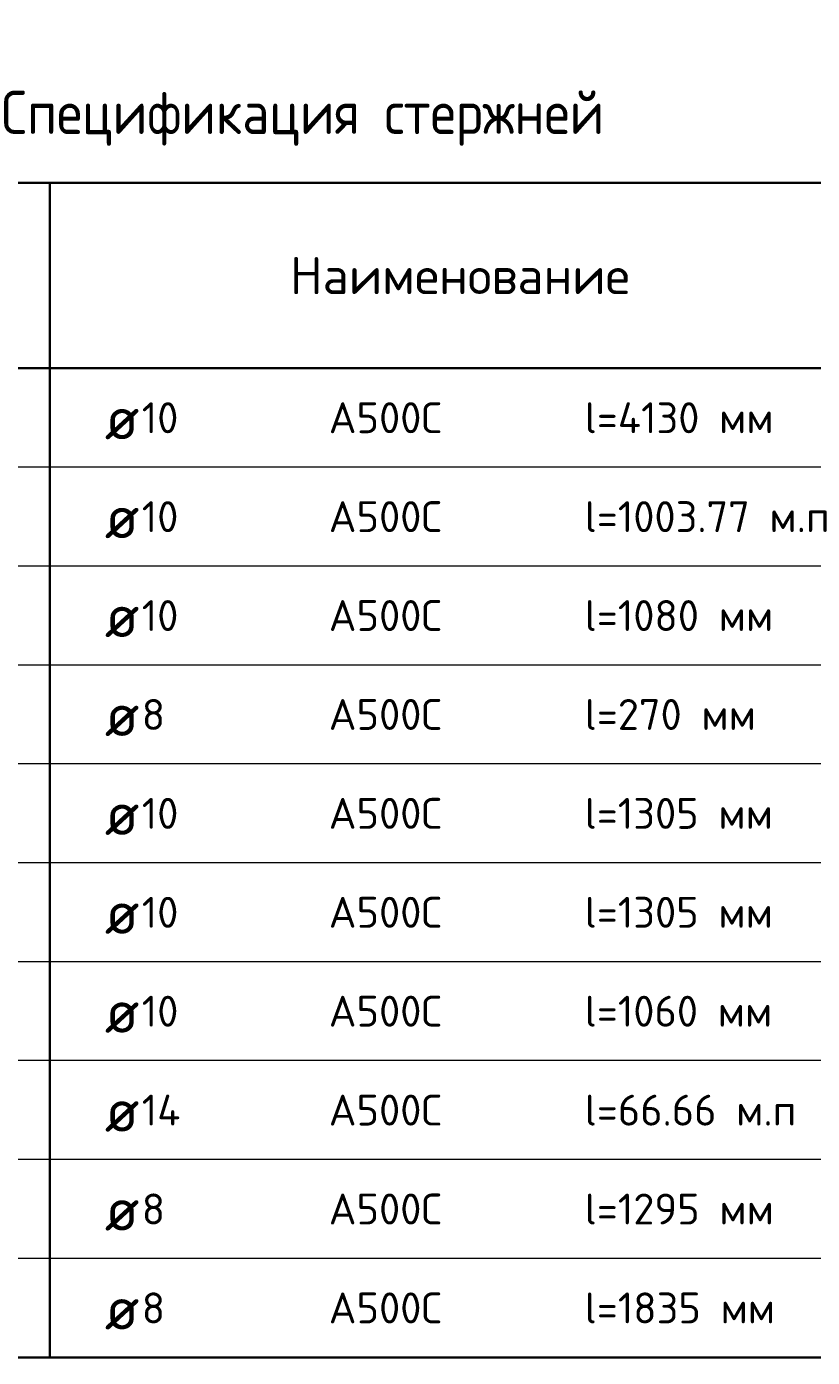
# Model space of a CAD drawing. Header units: millimetres. Extents: x 21019 to 29759, y 58110 to 63490.
# Tile 2 of 6: x 22495 to 23766, y 59030 to 61182. Entities that reach past the tile are written whole.
import ezdxf

# ---------------------------------------------------------------- set-up
doc = ezdxf.new("R2010")
doc.units = ezdxf.units.MM
doc.layers.add('Standard', color=7, linetype='Continuous', lineweight=25)
doc.styles.add('ISOCPEUR', font='ISOCPEUR')

msp = doc.modelspace()

# ---------------------------------------------------------------- linework, layer by layer
at = {"layer": 'Standard', "color": 7, "linetype": 'Continuous', "lineweight": 35, "transparency": 33554687}
for p, q in [((24732.2, 60929.6), (21032.2, 60929.6)), ((22532.2, 60929.6), (22532.2, 60629.6)), ((24732.2, 60629.6), (21032.2, 60629.6)), ((22532.2, 60629.6), (22532.2, 60469.6)), ((22532.2, 60469.6), (22532.2, 60309.6)), ((22532.2, 60309.6), (22532.2, 60149.6)), ((22532.2, 60149.6), (22532.2, 59989.6)), ((22532.2, 59989.6), (22532.2, 59829.6)), ((22532.2, 59829.6), (22532.2, 59669.6)), ((22532.2, 59669.6), (22532.2, 59509.6)), ((22532.2, 59509.6), (22532.2, 59349.6)), ((22532.2, 59349.6), (22532.2, 59189.6)), ((22532.2, 59189.6), (22532.2, 59029.6)), ((21032.2, 59029.6), (24732.2, 59029.6))]:
    msp.add_line(p, q, dxfattribs=at)
at = {"layer": 'Standard', "color": 7, "linetype": 'Continuous', "lineweight": 13, "transparency": 33554687}
for p, q in [((24732.2, 60469.6), (21032.2, 60469.6)), ((24732.2, 60309.6), (21032.2, 60309.6)), ((24732.2, 60149.6), (21032.2, 60149.6)), ((24732.2, 59989.6), (21032.2, 59989.6)), ((24732.2, 59829.6), (21032.2, 59829.6)), ((24732.2, 59669.6), (21032.2, 59669.6)), ((24732.2, 59509.6), (21032.2, 59509.6)), ((24732.2, 59349.6), (21032.2, 59349.6)), ((24732.2, 59189.6), (21032.2, 59189.6)), ((24732.2, 59029.6), (21032.2, 59029.6))]:
    msp.add_line(p, q, dxfattribs=at)

# ---------------------------------------------------------------- texts
at = {"layer": 'Standard', "color": 7, "linetype": 'Continuous', "lineweight": 35, "transparency": 33554687, "style": 'ISOCPEUR'}
for s, insert, char_height, width, attachment_point in [('\\A1;{\\fISOCPEUR|i0|b0;\\H70.000000;\\W1.000000;\\C7;Спецификация стержней}\\P', (22882.2, 60989.6), 14, 1112.551, 8), ('\\A1;{\\fISOCPEUR|i0|b0;\\H60.000000;\\W1.000000;\\C7;Наименование}\\P', (23195.7, 60779.6), 12, 557.333, 5), ('\\A1;{\\fISOCPEUR|i0|b0;\\H50.000000;\\W1.000000;\\C7;l=4130 мм}\\P', (23397.7, 60549.6), 10, 323.438, 4), ('\\A1;{\\fISOCPEUR|i0|b0;\\H70.000000;\\W1.000000;\\C7;ø}\\P', (22621.3, 60549.6), 14, 91.636, 4), ('\\A1;{\\fISOCPEUR|i0|b0;\\H50.000000;\\W1.000000;\\C7;10}\\P', (22681.1, 60549.6), 10, 78.75, 4), ('\\A1;{\\fISOCPEUR|i0|b0;\\H50.000000;\\W1.000000;\\C7;А500С}\\P', (22983.6, 60549.6), 10, 208.718, 4), ('\\A1;{\\fISOCPEUR|i0|b0;\\H50.000000;\\W1.000000;\\C7;l=1003.77 м.п}\\P', (23397.7, 60389.6), 10, 413.78, 4), ('\\A1;{\\fISOCPEUR|i0|b0;\\H70.000000;\\W1.000000;\\C7;ø}\\P', (22621.3, 60389.6), 14, 91.636, 4), ('\\A1;{\\fISOCPEUR|i0|b0;\\H50.000000;\\W1.000000;\\C7;10}\\P', (22681.1, 60389.6), 10, 78.75, 4), ('\\A1;{\\fISOCPEUR|i0|b0;\\H50.000000;\\W1.000000;\\C7;А500С}\\P', (22983.6, 60389.6), 10, 208.718, 4), ('\\A1;{\\fISOCPEUR|i0|b0;\\H50.000000;\\W1.000000;\\C7;l=1080 мм}\\P', (23397.7, 60229.6), 10, 318.413, 4), ('\\A1;{\\fISOCPEUR|i0|b0;\\H50.000000;\\W1.000000;\\C7;10}\\P', (22681.1, 60229.6), 10, 78.75, 4), ('\\A1;{\\fISOCPEUR|i0|b0;\\H50.000000;\\W1.000000;\\C7;А500С}\\P', (22983.6, 60229.6), 10, 208.718, 4), ('\\A1;{\\fISOCPEUR|i0|b0;\\H70.000000;\\W1.000000;\\C7;ø}\\P', (22621.3, 60229.6), 14, 91.636, 4), ('\\A1;{\\fISOCPEUR|i0|b0;\\H70.000000;\\W1.000000;\\C7;ø}\\P', (22621.3, 60069.6), 14, 91.636, 4), ('\\A1;{\\fISOCPEUR|i0|b0;\\H50.000000;\\W1.000000;\\C7;8}\\P', (22681.1, 60069.6), 10, 54.444, 4), ('\\A1;{\\fISOCPEUR|i0|b0;\\H50.000000;\\W1.000000;\\C7;А500С}\\P', (22983.6, 60069.6), 10, 208.718, 4), ('\\A1;{\\fISOCPEUR|i0|b0;\\H50.000000;\\W1.000000;\\C7;l=270 мм}\\P', (23397.7, 60069.6), 10, 294.107, 4), ('\\A1;{\\fISOCPEUR|i0|b0;\\H50.000000;\\W1.000000;\\C7;l=1305 мм}\\P', (23397.7, 59909.6), 10, 318.413, 4), ('\\A1;{\\fISOCPEUR|i0|b0;\\H50.000000;\\W1.000000;\\C7;10}\\P', (22681.1, 59909.6), 10, 78.75, 4), ('\\A1;{\\fISOCPEUR|i0|b0;\\H50.000000;\\W1.000000;\\C7;А500С}\\P', (22983.6, 59909.6), 10, 208.718, 4), ('\\A1;{\\fISOCPEUR|i0|b0;\\H70.000000;\\W1.000000;\\C7;ø}\\P', (22621.3, 59909.6), 14, 91.636, 4), ('\\A1;{\\fISOCPEUR|i0|b0;\\H50.000000;\\W1.000000;\\C7;l=1305 мм}\\P', (23397.7, 59749.6), 10, 318.413, 4), ('\\A1;{\\fISOCPEUR|i0|b0;\\H70.000000;\\W1.000000;\\C7;ø}\\P', (22621.3, 59749.6), 14, 91.636, 4), ('\\A1;{\\fISOCPEUR|i0|b0;\\H50.000000;\\W1.000000;\\C7;10}\\P', (22681.1, 59749.6), 10, 78.75, 4), ('\\A1;{\\fISOCPEUR|i0|b0;\\H50.000000;\\W1.000000;\\C7;А500С}\\P', (22983.6, 59749.6), 10, 208.718, 4), ('\\A1;{\\fISOCPEUR|i0|b0;\\H50.000000;\\W1.000000;\\C7;l=1060 мм}\\P', (23397.7, 59589.6), 10, 318.413, 4), ('\\A1;{\\fISOCPEUR|i0|b0;\\H70.000000;\\W1.000000;\\C7;ø}\\P', (22621.3, 59589.6), 14, 91.636, 4), ('\\A1;{\\fISOCPEUR|i0|b0;\\H50.000000;\\W1.000000;\\C7;10}\\P', (22681.1, 59589.6), 10, 78.75, 4), ('\\A1;{\\fISOCPEUR|i0|b0;\\H50.000000;\\W1.000000;\\C7;А500С}\\P', (22983.6, 59589.6), 10, 208.718, 4), ('\\A1;{\\fISOCPEUR|i0|b0;\\H50.000000;\\W1.000000;\\C7;l=66.66 м.п}\\P', (23397.7, 59429.6), 10, 354.265, 4), ('\\A1;{\\fISOCPEUR|i0|b0;\\H70.000000;\\W1.000000;\\C7;ø}\\P', (22621.3, 59429.6), 14, 91.636, 4), ('\\A1;{\\fISOCPEUR|i0|b0;\\H50.000000;\\W1.000000;\\C7;14}\\P', (22681.1, 59429.6), 10, 84.118, 4), ('\\A1;{\\fISOCPEUR|i0|b0;\\H50.000000;\\W1.000000;\\C7;А500С}\\P', (22983.6, 59429.6), 10, 208.718, 4), ('\\A1;{\\fISOCPEUR|i0|b0;\\H50.000000;\\W1.000000;\\C7;l=1295 мм}\\P', (23397.7, 59269.6), 10, 318.413, 4), ('\\A1;{\\fISOCPEUR|i0|b0;\\H70.000000;\\W1.000000;\\C7;ø}\\P', (22621.3, 59269.6), 14, 91.636, 4), ('\\A1;{\\fISOCPEUR|i0|b0;\\H50.000000;\\W1.000000;\\C7;8}\\P', (22681.1, 59269.6), 10, 54.444, 4), ('\\A1;{\\fISOCPEUR|i0|b0;\\H50.000000;\\W1.000000;\\C7;А500С}\\P', (22983.6, 59269.6), 10, 208.718, 4), ('\\A1;{\\fISOCPEUR|i0|b0;\\H50.000000;\\W1.000000;\\C7;l=1835 мм}\\P', (23397.7, 59109.6), 10, 318.413, 4), ('\\A1;{\\fISOCPEUR|i0|b0;\\H50.000000;\\W1.000000;\\C7;8}\\P', (22681.1, 59109.6), 10, 54.444, 4), ('\\A1;{\\fISOCPEUR|i0|b0;\\H50.000000;\\W1.000000;\\C7;А500С}\\P', (22983.6, 59109.6), 10, 208.718, 4), ('\\A1;{\\fISOCPEUR|i0|b0;\\H70.000000;\\W1.000000;\\C7;ø}\\P', (22621.3, 59109.6), 14, 91.636, 4)]:
    msp.add_mtext(s, dxfattribs=dict(at, insert=insert, char_height=char_height, width=width, attachment_point=attachment_point))

doc.saveas('drawing.dxf')
